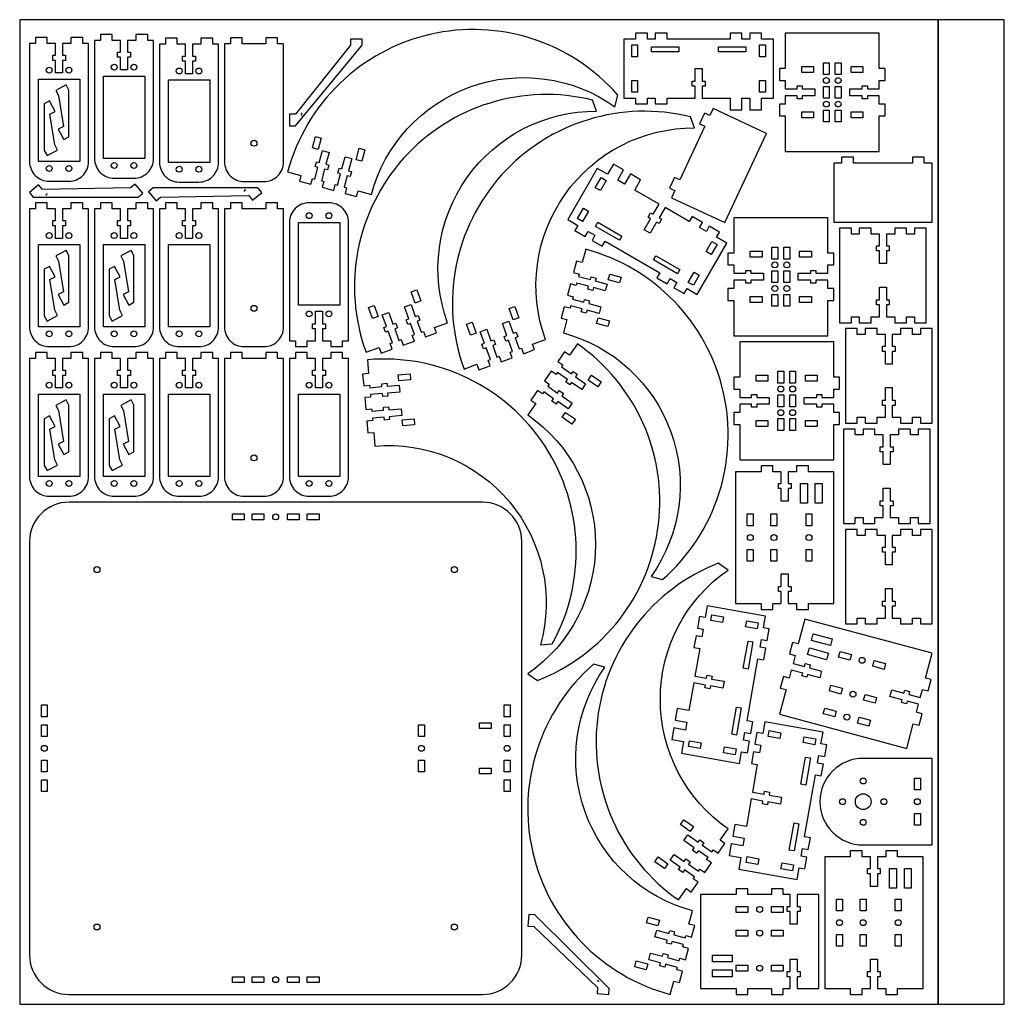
# Model space of a CAD drawing. Header units: millimetres. Extents: x 0 to 500, y 0 to 500.
import ezdxf

# ---------------------------------------------------------------- set-up
doc = ezdxf.new("R2010")
doc.units = ezdxf.units.MM
doc.header["$MEASUREMENT"] = 0
for name, color, linetype, true_color in [('CuttingLine', 18, 'Continuous', 0x000000), ('Offcut', 18, 'Continuous', 0x000000), ('Sheet', 18, 'Continuous', 0x000000)]:
    doc.layers.add(name, color=color, linetype=linetype, true_color=true_color)
for name, color, linetype in [('Shape2DView', 7, 'Continuous'), ('Shape2DView001', 7, 'Continuous'), ('Shape2DView004', 7, 'Continuous'), ('Shape2DView006', 7, 'Continuous'), ('Shape2DView009', 7, 'Continuous'), ('Shape2DView011', 7, 'Continuous'), ('Shape2DView012', 7, 'Continuous'), ('Shape2DView014', 7, 'Continuous'), ('Shape2DView015', 7, 'Continuous'), ('Shape2DView017', 7, 'Continuous'), ('Shape2DView018', 7, 'Continuous'), ('Shape2DView020', 7, 'Continuous'), ('Shape2DView022', 7, 'Continuous')]:
    doc.layers.add(name, color=color, linetype=linetype)

msp = doc.modelspace()

# ---------------------------------------------------------------- linework, layer by layer
at = {"layer": 'CuttingLine', "color": 18, "true_color": 0x000000}
msp.add_lwpolyline([(466.36, 0), (466.36, 500)], dxfattribs=at)
at = {"layer": 'Offcut', "color": 18, "true_color": 0x000000}
msp.add_lwpolyline([(466.36, 0), (500, 0), (500, 500), (466.36, 500)], close=True, dxfattribs=at)
at = {"layer": 'Shape2DView', "color": 7}
for points in [[(137, 446.07), (140, 446.07), (173.99, 487.07), (173.99, 490.07), (167.99, 490.07), (167.99, 487.07), (140, 452.07), (137, 452.07)], [(5, 412.27), (6.91, 409.96), (60.17, 409.96), (62.48, 411.88), (58.65, 416.5), (56.35, 414.58), (11.53, 413.79), (9.62, 416.1)], [(122.88, 412.23), (120.97, 414.54), (67.71, 414.54), (65.4, 412.62), (69.23, 408.01), (71.54, 409.92), (116.35, 410.71), (118.27, 408.4)], [(299.15, 5), (299.42, 7.99), (261.53, 45.43), (258.55, 45.69), (258.02, 39.71), (261.01, 39.45), (293.44, 8.51), (293.18, 5.52)]]:
    msp.add_lwpolyline(points, close=True, dxfattribs=at)
for points in [[(143, 451.57, 1), (143, 452.57)], [(13.06, 411.16, 1), (13.83, 411.8)], [(114.82, 413.34, 1), (114.05, 412.7)], [(294.2, 11.46, 1), (293.2, 11.54)]]:
    msp.add_lwpolyline(points, format="xyb", dxfattribs=at)
at = {"layer": 'Shape2DView001', "color": 7}
for points in [[(379.29, 442.24), (352.11, 454.92), (350.41, 451.29), (347.7, 452.56), (345.16, 447.12), (347.88, 445.86), (335.2, 418.67), (332.48, 419.94), (329.95, 414.5), (332.66, 413.23), (330.97, 409.6), (358.16, 396.93)], [(463.36, 397.14), (463.36, 427.14), (459.36, 427.14), (459.36, 430.14), (453.36, 430.14), (453.36, 427.14), (423.36, 427.14), (423.36, 430.14), (417.36, 430.14), (417.36, 427.14), (413.36, 427.14), (413.36, 397.14)]]:
    msp.add_lwpolyline(points, close=True, dxfattribs=at)
at = {"layer": 'Shape2DView004', "color": 7}
for points in [[(376.78, 454.19), (376.78, 460.19), (382.78, 460.19), (382.78, 490.19), (376.78, 490.19), (376.78, 493.19), (370.78, 493.19), (370.78, 490.19), (366.78, 490.19), (366.78, 493.19), (360.78, 493.19), (360.78, 490.19), (328.78, 490.19), (328.78, 493.19), (322.78, 493.19), (322.78, 490.19), (318.78, 490.19), (318.78, 493.19), (312.78, 493.19), (312.78, 490.19), (306.78, 490.19), (306.78, 460.19), (312.78, 460.19), (312.78, 457.19), (318.78, 457.19), (318.78, 460.19), (322.78, 460.19), (322.78, 457.19), (328.78, 457.19), (328.78, 460.19), (343.03, 460.19), (343.03, 466.19), (341.53, 466.19), (341.53, 468.79), (343.03, 468.79), (343.03, 475.19), (346.53, 475.19), (346.53, 468.79), (348.03, 468.79), (348.03, 466.19), (346.53, 466.19), (346.53, 460.19), (360.78, 460.19), (360.78, 454.19), (366.78, 454.19), (366.78, 460.19), (370.78, 460.19), (370.78, 454.19)], [(313.8, 481.19), (310.78, 481.19), (310.78, 487.19), (313.8, 487.19)], [(334.78, 483.69), (320.78, 483.69), (320.78, 486.19), (334.78, 486.19)], [(368.78, 483.69), (354.78, 483.69), (354.78, 486.19), (368.78, 486.19)], [(378.78, 481.19), (375.76, 481.19), (375.76, 487.19), (378.78, 487.19)], [(313.8, 463.19), (310.78, 463.19), (310.78, 469.19), (313.8, 469.19)], [(378.78, 463.19), (375.76, 463.19), (375.76, 469.19), (378.78, 469.19)], [(301.47, 426.69), (298.47, 421.49), (293.28, 424.49), (278.28, 398.51), (283.47, 395.51), (281.97, 392.91), (287.17, 389.91), (288.67, 392.51), (292.13, 390.51), (290.63, 387.91), (295.83, 384.91), (297.33, 387.51), (325.04, 371.51), (323.54, 368.91), (328.74, 365.91), (330.24, 368.51), (333.7, 366.51), (332.2, 363.91), (337.4, 360.91), (338.9, 363.51), (344.1, 360.51), (359.1, 386.49), (353.9, 389.49), (355.4, 392.09), (350.2, 395.09), (348.7, 392.49), (345.24, 394.49), (346.74, 397.09), (341.54, 400.09), (340.04, 397.49), (327.7, 404.61), (324.7, 399.42), (326, 398.67), (324.7, 396.42), (323.4, 397.17), (320.2, 391.62), (317.17, 393.37), (320.37, 398.92), (319.07, 399.67), (320.37, 401.92), (321.67, 401.17), (324.67, 406.36), (312.33, 413.49), (315.33, 418.69), (310.13, 421.69), (307.13, 416.49), (303.67, 418.49), (306.67, 423.69)], [(295.24, 419.89), (297.86, 418.38), (294.86, 413.19), (292.24, 414.7)], [(286.24, 404.3), (288.86, 402.79), (285.86, 397.6), (283.24, 399.11)], [(293.65, 397.14), (305.78, 390.14), (304.53, 387.97), (292.4, 394.97)], [(351.52, 387.4), (354.13, 385.89), (351.13, 380.7), (348.52, 382.21)], [(323.1, 380.14), (335.22, 373.14), (333.97, 370.97), (321.85, 377.97)], [(342.52, 371.81), (345.13, 370.3), (342.13, 365.11), (339.52, 366.62)], [(331.12, 134.42), (337.03, 133.38), (335.99, 127.47), (365.53, 122.26), (366.57, 128.17), (369.53, 127.65), (370.57, 133.56), (367.62, 134.08), (368.31, 138.02), (371.26, 137.5), (372.31, 143.41), (369.35, 143.93), (374.91, 175.44), (377.86, 174.92), (378.91, 180.83), (375.95, 181.35), (376.65, 185.29), (379.6, 184.77), (380.64, 190.68), (377.69, 191.2), (378.73, 197.11), (349.18, 202.32), (348.14, 196.41), (345.19, 196.93), (344.15, 191.02), (347.1, 190.5), (346.41, 186.56), (343.45, 187.08), (342.41, 181.17), (345.36, 180.65), (342.89, 166.62), (348.8, 165.58), (349.06, 167.06), (351.62, 166.6), (351.36, 165.13), (357.66, 164.02), (357.05, 160.57), (350.75, 161.68), (350.49, 160.2), (347.93, 160.65), (348.19, 162.13), (342.28, 163.17), (339.81, 149.14), (333.9, 150.18), (332.86, 144.27), (338.77, 143.23), (338.07, 139.29), (332.16, 140.33)], [(350.92, 194.89), (351.44, 197.86), (357.35, 196.82), (356.83, 193.84)], [(368.65, 191.76), (369.17, 194.73), (375.08, 193.69), (374.56, 190.72)], [(367.47, 170.66), (369.9, 184.45), (372.36, 184.02), (369.93, 170.23)], [(361.56, 137.18), (363.99, 150.97), (366.45, 150.53), (364.02, 136.75)], [(360.34, 75.54), (366.25, 74.49), (365.21, 68.59), (394.75, 63.38), (395.79, 69.28), (398.75, 68.76), (399.79, 74.67), (396.83, 75.19), (397.53, 79.13), (400.48, 78.61), (401.52, 84.52), (398.57, 85.04), (404.13, 116.56), (407.08, 116.03), (408.12, 121.94), (405.17, 122.46), (405.86, 126.4), (408.82, 125.88), (409.86, 131.79), (406.91, 132.31), (407.95, 138.22), (378.4, 143.43), (377.36, 137.52), (374.41, 138.04), (373.36, 132.13), (376.32, 131.61), (375.62, 127.67), (372.67, 128.19), (371.63, 122.29), (374.58, 121.76), (372.11, 107.73), (378.02, 106.69), (378.28, 108.17), (380.84, 107.72), (380.58, 106.24), (386.88, 105.13), (386.27, 101.68), (379.97, 102.79), (379.71, 101.31), (377.15, 101.77), (377.41, 103.24), (371.5, 104.28), (369.03, 90.25), (363.12, 91.29), (362.08, 85.38), (367.98, 84.34), (367.29, 80.4), (361.38, 81.44)], [(380.14, 136), (380.66, 138.97), (386.57, 137.93), (386.05, 134.95)], [(397.86, 132.87), (398.39, 135.84), (404.3, 134.8), (403.77, 131.83)], [(339.64, 130.89), (340.16, 133.87), (346.07, 132.82), (345.55, 129.85)], [(357.36, 127.77), (357.89, 130.74), (363.8, 129.7), (363.27, 126.72)], [(396.68, 111.78), (399.11, 125.56), (401.58, 125.13), (399.15, 111.34)], [(390.78, 78.29), (393.21, 92.08), (395.67, 91.64), (393.24, 77.86)], [(368.85, 72), (369.38, 74.98), (375.29, 73.94), (374.76, 70.96)], [(386.58, 68.88), (387.11, 71.85), (393.01, 70.81), (392.49, 67.84)]]:
    msp.add_lwpolyline(points, close=True, dxfattribs=at)
at = {"layer": 'Shape2DView006', "color": 7}
for points in [[(460.36, 346.14), (460.36, 394.14), (454.36, 394.14), (454.36, 391.14), (450.36, 391.14), (450.36, 394.14), (444.36, 394.14), (444.36, 391.14), (440.11, 391.14), (440.11, 385.14), (441.61, 385.14), (441.61, 382.54), (440.11, 382.54), (440.11, 376.14), (436.61, 376.14), (436.61, 382.54), (435.11, 382.54), (435.11, 385.14), (436.61, 385.14), (436.61, 391.14), (432.36, 391.14), (432.36, 394.14), (426.36, 394.14), (426.36, 391.14), (422.36, 391.14), (422.36, 394.14), (416.36, 394.14), (416.36, 346.14), (422.36, 346.14), (422.36, 349.14), (426.36, 349.14), (426.36, 346.14), (432.36, 346.14), (432.36, 349.14), (436.61, 349.14), (436.61, 355.14), (435.11, 355.14), (435.11, 357.74), (436.61, 357.74), (436.61, 364.14), (440.11, 364.14), (440.11, 357.74), (441.61, 357.74), (441.61, 355.14), (440.11, 355.14), (440.11, 349.14), (444.36, 349.14), (444.36, 346.14), (450.36, 346.14), (450.36, 349.14), (454.36, 349.14), (454.36, 346.14)], [(463.36, 295.14), (463.36, 343.14), (457.36, 343.14), (457.36, 340.14), (453.36, 340.14), (453.36, 343.14), (447.36, 343.14), (447.36, 340.14), (443.11, 340.14), (443.11, 334.14), (444.61, 334.14), (444.61, 331.54), (443.11, 331.54), (443.11, 325.14), (439.61, 325.14), (439.61, 331.54), (438.11, 331.54), (438.11, 334.14), (439.61, 334.14), (439.61, 340.14), (435.36, 340.14), (435.36, 343.14), (429.36, 343.14), (429.36, 340.14), (425.36, 340.14), (425.36, 343.14), (419.36, 343.14), (419.36, 295.14), (425.36, 295.14), (425.36, 298.14), (429.36, 298.14), (429.36, 295.14), (435.36, 295.14), (435.36, 298.14), (439.61, 298.14), (439.61, 304.14), (438.11, 304.14), (438.11, 306.74), (439.61, 306.74), (439.61, 313.14), (443.11, 313.14), (443.11, 306.74), (444.61, 306.74), (444.61, 304.14), (443.11, 304.14), (443.11, 298.14), (447.36, 298.14), (447.36, 295.14), (453.36, 295.14), (453.36, 298.14), (457.36, 298.14), (457.36, 295.14)], [(462.28, 244.14), (462.28, 292.14), (456.28, 292.14), (456.28, 289.14), (452.28, 289.14), (452.28, 292.14), (446.28, 292.14), (446.28, 289.14), (442.03, 289.14), (442.03, 283.14), (443.53, 283.14), (443.53, 280.54), (442.03, 280.54), (442.03, 274.14), (438.53, 274.14), (438.53, 280.54), (437.03, 280.54), (437.03, 283.14), (438.53, 283.14), (438.53, 289.14), (434.28, 289.14), (434.28, 292.14), (428.28, 292.14), (428.28, 289.14), (424.28, 289.14), (424.28, 292.14), (418.28, 292.14), (418.28, 244.14), (424.28, 244.14), (424.28, 247.14), (428.28, 247.14), (428.28, 244.14), (434.28, 244.14), (434.28, 247.14), (438.53, 247.14), (438.53, 253.14), (437.03, 253.14), (437.03, 255.74), (438.53, 255.74), (438.53, 262.14), (442.03, 262.14), (442.03, 255.74), (443.53, 255.74), (443.53, 253.14), (442.03, 253.14), (442.03, 247.14), (446.28, 247.14), (446.28, 244.14), (452.28, 244.14), (452.28, 247.14), (456.28, 247.14), (456.28, 244.14)], [(463.36, 193.14), (463.36, 241.14), (457.36, 241.14), (457.36, 238.14), (453.36, 238.14), (453.36, 241.14), (447.36, 241.14), (447.36, 238.14), (443.11, 238.14), (443.11, 232.14), (444.61, 232.14), (444.61, 229.54), (443.11, 229.54), (443.11, 223.14), (439.61, 223.14), (439.61, 229.54), (438.11, 229.54), (438.11, 232.14), (439.61, 232.14), (439.61, 238.14), (435.36, 238.14), (435.36, 241.14), (429.36, 241.14), (429.36, 238.14), (425.36, 238.14), (425.36, 241.14), (419.36, 241.14), (419.36, 193.14), (425.36, 193.14), (425.36, 196.14), (429.36, 196.14), (429.36, 193.14), (435.36, 193.14), (435.36, 196.14), (439.61, 196.14), (439.61, 202.14), (438.11, 202.14), (438.11, 204.74), (439.61, 204.74), (439.61, 211.14), (443.11, 211.14), (443.11, 204.74), (444.61, 204.74), (444.61, 202.14), (443.11, 202.14), (443.11, 196.14), (447.36, 196.14), (447.36, 193.14), (453.36, 193.14), (453.36, 196.14), (457.36, 196.14), (457.36, 193.14)]]:
    msp.add_lwpolyline(points, close=True, dxfattribs=at)
at = {"layer": 'Shape2DView009', "color": 7}
for points in [[(400.5, 200.56), (400.5, 203.56), (413.5, 203.56), (413.5, 270.46), (400.5, 270.46), (400.5, 273.46), (394.5, 273.46), (394.5, 270.46), (390.25, 270.46), (390.25, 264.46), (391.75, 264.46), (391.75, 261.86), (390.25, 261.86), (390.25, 255.46), (386.75, 255.46), (386.75, 261.86), (385.25, 261.86), (385.25, 264.46), (386.75, 264.46), (386.75, 270.46), (382.5, 270.46), (382.5, 273.46), (376.5, 273.46), (376.5, 270.46), (363.5, 270.46), (363.5, 203.56), (376.5, 203.56), (376.5, 200.56), (382.5, 200.56), (382.5, 203.56), (386.75, 203.56), (386.75, 209.56), (385.25, 209.56), (385.25, 212.16), (386.75, 212.16), (386.75, 218.56), (390.25, 218.56), (390.25, 212.16), (391.75, 212.16), (391.75, 209.56), (390.25, 209.56), (390.25, 203.56), (394.5, 203.56), (394.5, 200.56)], [(400, 254.46), (396.5, 254.46), (396.5, 264.46), (400, 264.46)], [(407.5, 254.46), (404, 254.46), (404, 264.46), (407.5, 264.46)], [(372.52, 243.01), (369.5, 243.01), (369.5, 249.01), (372.52, 249.01)], [(384.54, 243.01), (381.52, 243.01), (381.52, 249.01), (384.54, 249.01)], [(402.34, 243.01), (399.32, 243.01), (399.32, 249.01), (402.34, 249.01)], [(372.52, 225.01), (369.5, 225.01), (369.5, 231.01), (372.52, 231.01)], [(384.54, 225.01), (381.52, 225.01), (381.52, 231.01), (384.54, 231.01)], [(402.34, 225.01), (399.32, 225.01), (399.32, 231.01), (402.34, 231.01)], [(462.89, 164.91), (459.99, 165.69), (463.36, 178.24), (398.74, 195.56), (395.37, 183), (392.47, 183.78), (390.92, 177.98), (393.82, 177.21), (392.72, 173.1), (398.51, 171.55), (398.9, 173), (401.41, 172.32), (401.03, 170.87), (407.21, 169.22), (406.3, 165.84), (400.12, 167.49), (399.73, 166.05), (397.22, 166.72), (397.61, 168.17), (391.81, 169.72), (390.71, 165.61), (387.82, 166.39), (386.26, 160.6), (389.16, 159.82), (385.8, 147.26), (450.42, 129.95), (453.78, 142.5), (456.68, 141.73), (458.23, 147.52), (455.33, 148.3), (456.43, 152.4), (450.64, 153.96), (450.25, 152.51), (447.74, 153.18), (448.13, 154.63), (441.94, 156.29), (442.85, 159.67), (449.03, 158.01), (449.42, 159.46), (451.93, 158.79), (451.54, 157.34), (457.34, 155.79), (458.44, 159.89), (461.34, 159.11)], [(412.64, 185.62), (411.73, 182.24), (402.07, 184.83), (402.98, 188.21)], [(410.7, 178.38), (409.79, 175), (400.13, 177.58), (401.04, 180.97)], [(422.36, 177.67), (421.58, 174.76), (415.79, 176.31), (416.57, 179.23)], [(439.75, 173.02), (438.97, 170.1), (433.17, 171.65), (433.95, 174.57)], [(417.76, 160.48), (416.97, 157.56), (411.18, 159.12), (411.96, 162.03)], [(435.14, 155.82), (434.36, 152.9), (428.56, 154.46), (429.35, 157.37)], [(414.64, 148.87), (413.86, 145.95), (408.07, 147.51), (408.85, 150.42)], [(432.03, 144.21), (431.25, 141.29), (425.45, 142.85), (426.24, 145.76)], [(445.78, 5), (445.78, 8), (458.78, 8), (458.78, 74.9), (445.78, 74.9), (445.78, 77.9), (439.78, 77.9), (439.78, 74.9), (435.53, 74.9), (435.53, 68.9), (437.03, 68.9), (437.03, 66.3), (435.53, 66.3), (435.53, 59.9), (432.03, 59.9), (432.03, 66.3), (430.53, 66.3), (430.53, 68.9), (432.03, 68.9), (432.03, 74.9), (427.78, 74.9), (427.78, 77.9), (421.78, 77.9), (421.78, 74.9), (408.78, 74.9), (408.78, 8), (421.78, 8), (421.78, 5), (427.78, 5), (427.78, 8), (432.03, 8), (432.03, 14), (430.53, 14), (430.53, 16.6), (432.03, 16.6), (432.03, 23), (435.53, 23), (435.53, 16.6), (437.03, 16.6), (437.03, 14), (435.53, 14), (435.53, 8), (439.78, 8), (439.78, 5)], [(445.28, 58.9), (441.78, 58.9), (441.78, 68.9), (445.28, 68.9)], [(452.78, 58.9), (449.28, 58.9), (449.28, 68.9), (452.78, 68.9)], [(417.8, 47.45), (414.78, 47.45), (414.78, 53.45), (417.8, 53.45)], [(429.82, 47.45), (426.8, 47.45), (426.8, 53.45), (429.82, 53.45)], [(447.62, 47.45), (444.6, 47.45), (444.6, 53.45), (447.62, 53.45)], [(417.8, 29.45), (414.78, 29.45), (414.78, 35.45), (417.8, 35.45)], [(429.82, 29.45), (426.8, 29.45), (426.8, 35.45), (429.82, 35.45)], [(447.62, 29.45), (444.6, 29.45), (444.6, 35.45), (447.62, 35.45)]]:
    msp.add_lwpolyline(points, close=True, dxfattribs=at)
for centre in [(371.01, 237.01), (383.03, 237.01), (400.83, 237.01), (427.77, 174.66), (423.16, 157.47), (420.05, 145.86), (416.29, 41.45), (428.31, 41.45), (446.11, 41.45)]:
    msp.add_circle(centre, 1.5, dxfattribs=at)
at = {"layer": 'Shape2DView011', "color": 7}
for points in [[(5, 427.96, 0.414214), (15, 417.96), (25, 417.96, 0.414214), (35, 427.96), (35, 487.96), (32, 487.96), (32, 490.96), (26, 490.96), (26, 487.96), (21.75, 487.96), (21.75, 481.96), (23.25, 481.96), (23.25, 479.36), (21.75, 479.36), (21.75, 472.96), (18.25, 472.96), (18.25, 479.36), (16.75, 479.36), (16.75, 481.96), (18.25, 481.96), (18.25, 487.96), (14, 487.96), (14, 490.96), (8, 490.96), (8, 487.96), (5, 487.96)], [(38, 429.49, 0.414214), (48, 419.49), (58, 419.49, 0.414214), (68, 429.49), (68, 489.49), (65, 489.49), (65, 492.49), (59, 492.49), (59, 489.49), (54.75, 489.49), (54.75, 483.49), (56.25, 483.49), (56.25, 480.89), (54.75, 480.89), (54.75, 474.49), (51.25, 474.49), (51.25, 480.89), (49.75, 480.89), (49.75, 483.49), (51.25, 483.49), (51.25, 489.49), (47, 489.49), (47, 492.49), (41, 492.49), (41, 489.49), (38, 489.49)], [(71, 427.54, 0.414214), (81, 417.54), (91, 417.54, 0.414214), (101, 427.54), (101, 487.54), (98, 487.54), (98, 490.54), (92, 490.54), (92, 487.54), (87.75, 487.54), (87.75, 481.54), (89.25, 481.54), (89.25, 478.94), (87.75, 478.94), (87.75, 472.54), (84.25, 472.54), (84.25, 478.94), (82.75, 478.94), (82.75, 481.54), (84.25, 481.54), (84.25, 487.54), (80, 487.54), (80, 490.54), (74, 490.54), (74, 487.54), (71, 487.54)], [(5, 343.96, 0.414214), (15, 333.96), (25, 333.96, 0.414214), (35, 343.96), (35, 403.96), (32, 403.96), (32, 406.96), (26, 406.96), (26, 403.96), (21.75, 403.96), (21.75, 397.96), (23.25, 397.96), (23.25, 395.36), (21.75, 395.36), (21.75, 388.96), (18.25, 388.96), (18.25, 395.36), (16.75, 395.36), (16.75, 397.96), (18.25, 397.96), (18.25, 403.96), (14, 403.96), (14, 406.96), (8, 406.96), (8, 403.96), (5, 403.96)], [(38, 343.96, 0.414214), (48, 333.96), (58, 333.96, 0.414214), (68, 343.96), (68, 403.96), (65, 403.96), (65, 406.96), (59, 406.96), (59, 403.96), (54.75, 403.96), (54.75, 397.96), (56.25, 397.96), (56.25, 395.36), (54.75, 395.36), (54.75, 388.96), (51.25, 388.96), (51.25, 395.36), (49.75, 395.36), (49.75, 397.96), (51.25, 397.96), (51.25, 403.96), (47, 403.96), (47, 406.96), (41, 406.96), (41, 403.96), (38, 403.96)], [(71, 343.96, 0.414214), (81, 333.96), (91, 333.96, 0.414214), (101, 343.96), (101, 403.96), (98, 403.96), (98, 406.96), (92, 406.96), (92, 403.96), (87.75, 403.96), (87.75, 397.96), (89.25, 397.96), (89.25, 395.36), (87.75, 395.36), (87.75, 388.96), (84.25, 388.96), (84.25, 395.36), (82.75, 395.36), (82.75, 397.96), (84.25, 397.96), (84.25, 403.96), (80, 403.96), (80, 406.96), (74, 406.96), (74, 403.96), (71, 403.96)], [(167, 397, 0.414214), (157, 407), (147, 407, 0.414214), (137, 397), (137, 337), (140, 337), (140, 334), (146, 334), (146, 337), (150.25, 337), (150.25, 343), (148.75, 343), (148.75, 345.6), (150.25, 345.6), (150.25, 352), (153.75, 352), (153.75, 345.6), (155.25, 345.6), (155.25, 343), (153.75, 343), (153.75, 337), (158, 337), (158, 334), (164, 334), (164, 337), (167, 337)], [(5, 268, 0.414214), (15, 258), (25, 258, 0.414214), (35, 268), (35, 328), (32, 328), (32, 331), (26, 331), (26, 328), (21.75, 328), (21.75, 322), (23.25, 322), (23.25, 319.4), (21.75, 319.4), (21.75, 313), (18.25, 313), (18.25, 319.4), (16.75, 319.4), (16.75, 322), (18.25, 322), (18.25, 328), (14, 328), (14, 331), (8, 331), (8, 328), (5, 328)], [(38, 268, 0.414214), (48, 258), (58, 258, 0.414214), (68, 268), (68, 328), (65, 328), (65, 331), (59, 331), (59, 328), (54.75, 328), (54.75, 322), (56.25, 322), (56.25, 319.4), (54.75, 319.4), (54.75, 313), (51.25, 313), (51.25, 319.4), (49.75, 319.4), (49.75, 322), (51.25, 322), (51.25, 328), (47, 328), (47, 331), (41, 331), (41, 328), (38, 328)], [(71, 268, 0.414214), (81, 258), (91, 258, 0.414214), (101, 268), (101, 328), (98, 328), (98, 331), (92, 331), (92, 328), (87.75, 328), (87.75, 322), (89.25, 322), (89.25, 319.4), (87.75, 319.4), (87.75, 313), (84.25, 313), (84.25, 319.4), (82.75, 319.4), (82.75, 322), (84.25, 322), (84.25, 328), (80, 328), (80, 331), (74, 331), (74, 328), (71, 328)], [(137, 268, 0.414214), (147, 258), (157, 258, 0.414214), (167, 268), (167, 328), (164, 328), (164, 331), (158, 331), (158, 328), (153.75, 328), (153.75, 322), (155.25, 322), (155.25, 319.4), (153.75, 319.4), (153.75, 313), (150.25, 313), (150.25, 319.4), (148.75, 319.4), (148.75, 322), (150.25, 322), (150.25, 328), (146, 328), (146, 331), (140, 331), (140, 328), (137, 328)]]:
    msp.add_lwpolyline(points, format="xyb", close=True, dxfattribs=at)
for points in [[(42.5, 429.49), (42.5, 471.39), (63.5, 471.39), (63.5, 429.49)], [(9.5, 427.96), (9.5, 469.86), (30.5, 469.86), (30.5, 427.96)], [(75.5, 427.54), (75.5, 469.44), (96.5, 469.44), (96.5, 427.54)], [(162.5, 397), (162.5, 355.1), (141.5, 355.1), (141.5, 397)], [(9.5, 343.96), (9.5, 385.86), (30.5, 385.86), (30.5, 343.96)], [(42.5, 343.96), (42.5, 385.86), (63.5, 385.86), (63.5, 343.96)], [(75.5, 343.96), (75.5, 385.86), (96.5, 385.86), (96.5, 343.96)], [(9.5, 268), (9.5, 309.9), (30.5, 309.9), (30.5, 268)], [(42.5, 268), (42.5, 309.9), (63.5, 309.9), (63.5, 268)], [(75.5, 268), (75.5, 309.9), (96.5, 309.9), (96.5, 268)], [(141.5, 268), (141.5, 309.9), (162.5, 309.9), (162.5, 268)]]:
    msp.add_lwpolyline(points, close=True, dxfattribs=at)
for centre in [(15, 474.36), (25, 474.36), (48, 475.89), (58, 475.89), (81, 473.94), (91, 473.94), (15, 424.46), (25, 424.46), (48, 425.99), (58, 425.99), (81, 424.04), (91, 424.04), (147, 400.5), (157, 400.5), (15, 390.36), (25, 390.36), (48, 390.36), (58, 390.36), (81, 390.36), (91, 390.36), (147, 350.6), (157, 350.6), (15, 340.46), (25, 340.46), (48, 340.46), (58, 340.46), (81, 340.46), (91, 340.46), (15, 314.4), (25, 314.4), (48, 314.4), (58, 314.4), (81, 314.4), (91, 314.4), (147, 314.4), (157, 314.4), (15, 264.5), (25, 264.5), (48, 264.5), (58, 264.5), (81, 264.5), (91, 264.5), (147, 264.5), (157, 264.5)]:
    msp.add_circle(centre, 1.5, dxfattribs=at)
at = {"layer": 'Shape2DView012', "color": 7}
for points in [[(104, 427.8, 0.414214), (114, 417.8), (124, 417.8, 0.414214), (134, 427.8), (134, 487.8), (131, 487.8), (131, 490.8), (125, 490.8), (125, 487.8), (113, 487.8), (113, 490.8), (107, 490.8), (107, 487.8), (104, 487.8)], [(104, 343.96, 0.414214), (114, 333.96), (124, 333.96, 0.414214), (134, 343.96), (134, 403.96), (131, 403.96), (131, 406.96), (125, 406.96), (125, 403.96), (113, 403.96), (113, 406.96), (107, 406.96), (107, 403.96), (104, 403.96)], [(104, 268, 0.414214), (114, 258), (124, 258, 0.414214), (134, 268), (134, 328), (131, 328), (131, 331), (125, 331), (125, 328), (113, 328), (113, 331), (107, 331), (107, 328), (104, 328)]]:
    msp.add_lwpolyline(points, format="xyb", close=True, dxfattribs=at)
for centre in [(119, 437.25), (119, 353.41), (119, 277.45)]:
    msp.add_circle(centre, 1.5, dxfattribs=at)
at = {"layer": 'Shape2DView014', "color": 7}
for points in [[(345.78, 8), (363.78, 8), (363.78, 5), (369.78, 5), (369.78, 8), (381.78, 8), (381.78, 5), (387.78, 5), (387.78, 8), (391.28, 8), (391.28, 14), (389.78, 14), (389.78, 16.6), (391.28, 16.6), (391.28, 23), (394.78, 23), (394.78, 16.6), (396.28, 16.6), (396.28, 14), (394.78, 14), (394.78, 8), (405.78, 8), (405.78, 55.7), (394.78, 55.7), (394.78, 49.7), (396.28, 49.7), (396.28, 47.1), (394.78, 47.1), (394.78, 40.7), (391.28, 40.7), (391.28, 47.1), (389.78, 47.1), (389.78, 49.7), (391.28, 49.7), (391.28, 55.7), (387.78, 55.7), (387.78, 58.7), (381.78, 58.7), (381.78, 55.7), (369.78, 55.7), (369.78, 58.7), (363.78, 58.7), (363.78, 55.7), (345.78, 55.7)], [(363.78, 46.68), (363.78, 49.7), (369.78, 49.7), (369.78, 46.68)], [(381.78, 46.68), (381.78, 49.7), (387.78, 49.7), (387.78, 46.68)], [(363.78, 34.66), (363.78, 37.68), (369.78, 37.68), (369.78, 34.66)], [(381.78, 34.66), (381.78, 37.68), (387.78, 37.68), (387.78, 34.66)], [(351.78, 21.5), (351.78, 25), (361.78, 25), (361.78, 21.5)], [(351.78, 14), (351.78, 17.5), (361.78, 17.5), (361.78, 14)], [(363.78, 16.86), (363.78, 19.88), (369.78, 19.88), (369.78, 16.86)], [(381.78, 16.86), (381.78, 19.88), (387.78, 19.88), (387.78, 16.86)]]:
    msp.add_lwpolyline(points, close=True, dxfattribs=at)
for centre in [(375.78, 48.19), (375.78, 36.17), (375.78, 18.37)]:
    msp.add_circle(centre, 1.5, dxfattribs=at)
at = {"layer": 'Shape2DView015', "color": 7}
msp.add_lwpolyline([(428.36, 124.9, 1), (428.36, 80.9), (463.36, 80.9), (463.36, 124.9)], format="xyb", close=True, dxfattribs=at)
for points in [[(454.34, 114.9), (457.36, 114.9), (457.36, 108.9), (454.34, 108.9)], [(454.34, 96.9), (457.36, 96.9), (457.36, 90.9), (454.34, 90.9)]]:
    msp.add_lwpolyline(points, close=True, dxfattribs=at)
for centre, radius in [((428.36, 113.4), 1.5), ((428.36, 102.9), 4), ((417.86, 102.9), 1.5), ((438.86, 102.9), 1.5), ((455.85, 102.9), 1.5), ((428.36, 92.4), 1.5)]:
    msp.add_circle(centre, radius, dxfattribs=at)
at = {"layer": 'Shape2DView017', "color": 7}
for points in [[(436.48, 433.14), (436.48, 451.14), (439.48, 451.14), (439.48, 457.14), (436.48, 457.14), (436.48, 461.39), (430.48, 461.39), (430.48, 459.89), (427.88, 459.89), (427.88, 461.39), (421.48, 461.39), (421.48, 464.89), (427.88, 464.89), (427.88, 466.39), (430.48, 466.39), (430.48, 464.89), (436.48, 464.89), (436.48, 469.14), (439.48, 469.14), (439.48, 475.14), (436.48, 475.14), (436.48, 493.14), (388.78, 493.14), (388.78, 475.14), (385.78, 475.14), (385.78, 469.14), (388.78, 469.14), (388.78, 464.89), (394.78, 464.89), (394.78, 466.39), (397.38, 466.39), (397.38, 464.89), (403.78, 464.89), (403.78, 461.39), (397.38, 461.39), (397.38, 459.89), (394.78, 459.89), (394.78, 461.39), (388.78, 461.39), (388.78, 457.14), (385.78, 457.14), (385.78, 451.14), (388.78, 451.14), (388.78, 433.14)], [(403.11, 473.14), (397.11, 473.14), (397.11, 476.16), (403.11, 476.16)], [(411.13, 472.14), (408.11, 472.14), (408.11, 478.14), (411.13, 478.14)], [(417.15, 472.14), (414.13, 472.14), (414.13, 478.14), (417.15, 478.14)], [(428.15, 473.14), (422.15, 473.14), (422.15, 476.16), (428.15, 476.16)], [(411.13, 460.14), (408.11, 460.14), (408.11, 466.14), (411.13, 466.14)], [(417.15, 460.14), (414.13, 460.14), (414.13, 466.14), (417.15, 466.14)], [(403.11, 450.12), (397.11, 450.12), (397.11, 453.14), (403.11, 453.14)], [(411.13, 448.14), (408.11, 448.14), (408.11, 454.14), (411.13, 454.14)], [(417.15, 448.14), (414.13, 448.14), (414.13, 454.14), (417.15, 454.14)], [(428.15, 450.12), (422.15, 450.12), (422.15, 453.14), (428.15, 453.14)], [(410.36, 339.46), (410.36, 357.46), (413.36, 357.46), (413.36, 363.46), (410.36, 363.46), (410.36, 367.71), (404.36, 367.71), (404.36, 366.21), (401.76, 366.21), (401.76, 367.71), (395.36, 367.71), (395.36, 371.21), (401.76, 371.21), (401.76, 372.71), (404.36, 372.71), (404.36, 371.21), (410.36, 371.21), (410.36, 375.46), (413.36, 375.46), (413.36, 381.46), (410.36, 381.46), (410.36, 399.46), (362.66, 399.46), (362.66, 381.46), (359.66, 381.46), (359.66, 375.46), (362.66, 375.46), (362.66, 371.21), (368.66, 371.21), (368.66, 372.71), (371.26, 372.71), (371.26, 371.21), (377.66, 371.21), (377.66, 367.71), (371.26, 367.71), (371.26, 366.21), (368.66, 366.21), (368.66, 367.71), (362.66, 367.71), (362.66, 363.46), (359.66, 363.46), (359.66, 357.46), (362.66, 357.46), (362.66, 339.46)], [(376.99, 379.46), (370.99, 379.46), (370.99, 382.48), (376.99, 382.48)], [(385.01, 378.46), (381.99, 378.46), (381.99, 384.46), (385.01, 384.46)], [(391.03, 378.46), (388.01, 378.46), (388.01, 384.46), (391.03, 384.46)], [(402.03, 379.46), (396.03, 379.46), (396.03, 382.48), (402.03, 382.48)], [(385.01, 366.46), (381.99, 366.46), (381.99, 372.46), (385.01, 372.46)], [(391.03, 366.46), (388.01, 366.46), (388.01, 372.46), (391.03, 372.46)], [(385.01, 354.46), (381.99, 354.46), (381.99, 360.46), (385.01, 360.46)], [(391.03, 354.46), (388.01, 354.46), (388.01, 360.46), (391.03, 360.46)], [(376.99, 356.44), (370.99, 356.44), (370.99, 359.46), (376.99, 359.46)], [(402.03, 356.44), (396.03, 356.44), (396.03, 359.46), (402.03, 359.46)], [(413.36, 276.46), (413.36, 294.46), (416.36, 294.46), (416.36, 300.46), (413.36, 300.46), (413.36, 304.71), (407.36, 304.71), (407.36, 303.21), (404.76, 303.21), (404.76, 304.71), (398.36, 304.71), (398.36, 308.21), (404.76, 308.21), (404.76, 309.71), (407.36, 309.71), (407.36, 308.21), (413.36, 308.21), (413.36, 312.46), (416.36, 312.46), (416.36, 318.46), (413.36, 318.46), (413.36, 336.46), (365.66, 336.46), (365.66, 318.46), (362.66, 318.46), (362.66, 312.46), (365.66, 312.46), (365.66, 308.21), (371.66, 308.21), (371.66, 309.71), (374.26, 309.71), (374.26, 308.21), (380.66, 308.21), (380.66, 304.71), (374.26, 304.71), (374.26, 303.21), (371.66, 303.21), (371.66, 304.71), (365.66, 304.71), (365.66, 300.46), (362.66, 300.46), (362.66, 294.46), (365.66, 294.46), (365.66, 276.46)], [(388.01, 315.46), (384.99, 315.46), (384.99, 321.46), (388.01, 321.46)], [(394.03, 315.46), (391.01, 315.46), (391.01, 321.46), (394.03, 321.46)], [(379.99, 316.46), (373.99, 316.46), (373.99, 319.48), (379.99, 319.48)], [(405.03, 316.46), (399.03, 316.46), (399.03, 319.48), (405.03, 319.48)], [(388.01, 303.46), (384.99, 303.46), (384.99, 309.46), (388.01, 309.46)], [(394.03, 303.46), (391.01, 303.46), (391.01, 309.46), (394.03, 309.46)], [(379.99, 293.44), (373.99, 293.44), (373.99, 296.46), (379.99, 296.46)], [(388.01, 291.46), (384.99, 291.46), (384.99, 297.46), (388.01, 297.46)], [(394.03, 291.46), (391.01, 291.46), (391.01, 297.46), (394.03, 297.46)], [(405.03, 293.44), (399.03, 293.44), (399.03, 296.46), (405.03, 296.46)]]:
    msp.add_lwpolyline(points, close=True, dxfattribs=at)
for centre in [(409.62, 469.14), (415.64, 469.14), (409.62, 457.14), (415.64, 457.14), (383.5, 375.46), (389.52, 375.46), (383.5, 363.46), (389.52, 363.46), (386.5, 312.46), (392.52, 312.46), (386.5, 300.46), (392.52, 300.46)]:
    msp.add_circle(centre, 1.5, dxfattribs=at)
at = {"layer": 'Shape2DView018', "color": 7}
for points in [[(136.08, 422.7), (142.85, 420.89), (142.07, 417.99), (147.87, 416.43), (148.64, 419.33), (149.85, 419.01), (151.45, 425), (150.01, 425.39), (150.68, 427.9), (152.13, 427.51), (153.73, 433.5), (157.11, 432.59), (155.51, 426.6), (156.96, 426.21), (156.28, 423.7), (154.83, 424.09), (153.23, 418.1), (154.44, 417.78), (153.66, 414.88), (159.46, 413.33), (160.23, 416.23), (161.44, 415.9), (162.99, 421.7), (161.54, 422.09), (162.22, 424.6), (163.67, 424.21), (165.32, 430.39), (168.7, 429.49), (167.05, 423.3), (168.5, 422.92), (167.82, 420.4), (166.37, 420.79), (164.82, 415), (166.03, 414.67), (165.25, 411.78), (171.05, 410.22), (171.82, 413.12), (178.59, 411.31, -0.522735), (302.22, 455.83), (303.78, 461.63, 0.600027)], [(175.89, 331.09), (182.47, 333.49), (183.49, 330.67), (189.13, 332.72), (188.11, 335.54), (189.28, 335.97), (187.16, 341.79), (185.75, 341.28), (184.86, 343.72), (186.27, 344.24), (184.15, 350.06), (187.44, 351.26), (189.56, 345.43), (190.97, 345.95), (191.86, 343.5), (190.45, 342.99), (192.57, 337.16), (193.75, 337.59), (194.77, 334.77), (200.41, 336.83), (199.38, 339.64), (200.56, 340.07), (198.51, 345.71), (197.1, 345.2), (196.21, 347.64), (197.62, 348.15), (195.43, 354.17), (198.72, 355.36), (200.91, 349.35), (202.32, 349.86), (203.2, 347.42), (201.79, 346.91), (203.85, 341.27), (205.02, 341.7), (206.05, 338.88), (211.69, 340.93), (210.66, 343.75), (217.24, 346.14, -0.522735), (292.98, 453.53), (290.93, 459.17, 0.600027)], [(225.64, 322.6), (232.22, 325), (233.24, 322.18), (238.88, 324.23), (237.86, 327.05), (239.03, 327.48), (236.91, 333.3), (235.5, 332.79), (234.61, 335.23), (236.02, 335.75), (233.9, 341.57), (237.19, 342.77), (239.31, 336.94), (240.72, 337.46), (241.61, 335.01), (240.2, 334.5), (242.32, 328.67), (243.49, 329.1), (244.52, 326.28), (250.16, 328.34), (249.13, 331.15), (250.31, 331.58), (248.26, 337.22), (246.85, 336.71), (245.96, 339.15), (247.37, 339.66), (245.18, 345.68), (248.47, 346.87), (250.65, 340.86), (252.06, 341.37), (252.95, 338.93), (251.54, 338.42), (253.6, 332.78), (254.77, 333.21), (255.8, 330.39), (261.44, 332.44), (260.41, 335.26), (266.99, 337.65, -0.522735), (342.73, 445.04), (340.67, 450.68, 0.600027)], [(287.48, 383.41), (285.67, 376.64), (282.77, 377.42), (281.22, 371.62), (284.12, 370.85), (283.79, 369.64), (289.78, 368.04), (290.17, 369.49), (292.68, 368.81), (292.29, 367.36), (298.28, 365.76), (297.38, 362.38), (291.39, 363.98), (291, 362.53), (288.49, 363.21), (288.88, 364.66), (282.89, 366.26), (282.57, 365.05), (279.67, 365.83), (278.11, 360.03), (281.01, 359.26), (280.69, 358.05), (286.48, 356.5), (286.87, 357.95), (289.38, 357.27), (289, 355.82), (295.18, 354.17), (294.27, 350.79), (288.09, 352.44), (287.7, 350.99), (285.19, 351.67), (285.58, 353.12), (279.78, 354.67), (279.46, 353.46), (276.56, 354.24), (275.01, 348.44), (277.91, 347.67), (276.09, 340.9, -0.522735), (320.62, 217.27), (326.41, 215.72, 0.600027)], [(283.19, 335.4), (279.2, 329.65), (276.73, 331.37), (273.31, 326.44), (275.77, 324.73), (275.06, 323.7), (280.15, 320.16), (281, 321.39), (283.14, 319.91), (282.28, 318.68), (287.37, 315.14), (285.38, 312.26), (280.29, 315.8), (279.43, 314.57), (277.29, 316.06), (278.15, 317.29), (273.06, 320.83), (272.35, 319.8), (269.88, 321.51), (266.46, 316.59), (268.92, 314.87), (268.21, 313.85), (273.14, 310.42), (273.99, 311.65), (276.13, 310.17), (275.27, 308.94), (280.52, 305.29), (278.53, 302.41), (273.27, 306.06), (272.42, 304.83), (270.28, 306.32), (271.14, 307.55), (266.21, 310.97), (265.5, 309.95), (263.03, 311.66), (259.61, 306.73), (262.07, 305.02), (258.08, 299.27, -0.522735), (258.08, 167.86), (263, 164.44, 0.600027)], [(176.54, 327.3), (177.15, 320.33), (174.16, 320.07), (174.69, 314.09), (177.68, 314.35), (177.79, 313.1), (183.96, 313.65), (183.83, 315.14), (186.42, 315.37), (186.55, 313.87), (192.73, 314.41), (193.03, 310.93), (186.86, 310.38), (186.99, 308.89), (184.4, 308.66), (184.27, 310.16), (178.09, 309.62), (178.2, 308.37), (175.21, 308.11), (175.73, 302.13), (178.72, 302.4), (178.83, 301.15), (184.81, 301.67), (184.68, 303.17), (187.27, 303.39), (187.4, 301.9), (193.77, 302.46), (194.08, 298.97), (187.7, 298.41), (187.83, 296.92), (185.24, 296.69), (185.11, 298.19), (179.14, 297.66), (179.25, 296.42), (176.26, 296.16), (176.78, 290.18), (179.77, 290.44), (180.38, 283.47, -0.522735), (264.5, 182.52), (270.48, 183.04, 0.600027)], [(334.57, 53), (338.57, 58.75), (341.03, 57.03), (344.46, 61.96), (341.99, 63.67), (342.71, 64.7), (337.62, 68.24), (336.76, 67.01), (334.63, 68.49), (335.48, 69.72), (330.39, 73.26), (332.39, 76.13), (337.48, 72.59), (338.34, 73.83), (340.47, 72.34), (339.61, 71.11), (344.71, 67.57), (345.42, 68.6), (347.88, 66.89), (351.31, 71.81), (348.84, 73.52), (349.56, 74.55), (344.63, 77.98), (343.77, 76.74), (341.64, 78.23), (342.5, 79.46), (337.24, 83.11), (339.24, 85.99), (344.49, 82.33), (345.35, 83.57), (347.48, 82.08), (346.63, 80.85), (351.55, 77.43), (352.27, 78.45), (354.73, 76.74), (358.16, 81.67), (355.69, 83.38), (359.69, 89.13, -0.522735), (359.69, 220.54), (354.76, 223.96, 0.600027)], [(330.3, 5), (332.11, 11.76), (335.01, 10.99), (336.57, 16.78), (333.67, 17.56), (333.99, 18.76), (328, 20.37), (327.61, 18.92), (325.1, 19.59), (325.49, 21.04), (319.5, 22.65), (320.41, 26.03), (326.4, 24.42), (326.78, 25.87), (329.3, 25.2), (328.91, 23.75), (334.9, 22.15), (335.22, 23.35), (338.12, 22.58), (339.67, 28.37), (336.77, 29.15), (337.1, 30.36), (331.3, 31.91), (330.91, 30.46), (328.4, 31.13), (328.79, 32.58), (322.61, 34.24), (323.51, 37.62), (329.7, 35.96), (330.08, 37.41), (332.6, 36.74), (332.21, 35.29), (338, 33.74), (338.33, 34.94), (341.22, 34.17), (342.78, 39.96), (339.88, 40.74), (341.69, 47.5, -0.522735), (297.17, 171.14), (291.37, 172.69, 0.600027)]]:
    msp.add_lwpolyline(points, format="xyb", close=True, dxfattribs=at)
for points in [[(148.64, 434.86), (150.19, 440.66), (153.11, 439.88), (151.56, 434.08)], [(170.88, 428.9), (172.43, 434.7), (175.35, 433.92), (173.79, 428.12)], [(299.65, 370.85), (305.44, 369.3), (304.66, 366.38), (298.87, 367.93)], [(200.83, 356.13), (198.78, 361.77), (201.62, 362.81), (203.67, 357.17)], [(179.2, 348.26), (177.15, 353.9), (179.98, 354.93), (182.04, 349.29)], [(250.58, 347.64), (248.53, 353.28), (251.37, 354.32), (253.42, 348.68)], [(228.95, 339.77), (226.9, 345.41), (229.73, 346.44), (231.79, 340.8)], [(293.69, 348.61), (299.49, 347.06), (298.7, 344.14), (292.91, 345.7)], [(192.27, 319.66), (198.25, 320.18), (198.51, 317.18), (192.53, 316.65)], [(290.38, 319.47), (295.31, 316.04), (293.59, 313.56), (288.66, 316.99)], [(277.24, 300.56), (282.17, 297.14), (280.45, 294.66), (275.52, 298.08)], [(194.28, 296.73), (200.25, 297.25), (200.52, 294.24), (194.54, 293.72)], [(340.52, 87.83), (335.6, 91.26), (337.32, 93.74), (342.25, 90.31)], [(327.38, 68.93), (322.46, 72.36), (324.18, 74.84), (329.11, 71.41)], [(324.1, 39.79), (318.3, 41.35), (319.08, 44.26), (324.88, 42.71)], [(318.14, 17.56), (312.34, 19.11), (313.12, 22.03), (318.92, 20.47)]]:
    msp.add_lwpolyline(points, close=True, dxfattribs=at)
at = {"layer": 'Shape2DView020', "color": 7}
msp.add_lwpolyline([(5, 25, 0.414214), (25, 5), (235, 5, 0.414214), (255, 25), (255, 235, 0.414214), (235, 255), (25, 255, 0.414214), (5, 235)], format="xyb", close=True, dxfattribs=at)
for points in [[(108, 245.98), (108, 249), (114, 249), (114, 245.98)], [(118, 245.98), (118, 249), (124, 249), (124, 245.98)], [(136, 245.98), (136, 249), (142, 249), (142, 245.98)], [(146, 245.98), (146, 249), (152, 249), (152, 245.98)], [(11, 146), (11, 152), (14.02, 152), (14.02, 146)], [(245.98, 146), (245.98, 152), (249, 152), (249, 146)], [(11, 136), (11, 142), (14.02, 142), (14.02, 136)], [(202.49, 136), (202.49, 142), (205.51, 142), (205.51, 136)], [(233.5, 140), (233.5, 143.02), (239.5, 143.02), (239.5, 140)], [(245.98, 136), (245.98, 142), (249, 142), (249, 136)], [(11, 118), (11, 124), (14.02, 124), (14.02, 118)], [(202.49, 118), (202.49, 124), (205.51, 124), (205.51, 118)], [(233.5, 116.98), (233.5, 120), (239.5, 120), (239.5, 116.98)], [(245.98, 118), (245.98, 124), (249, 124), (249, 118)], [(11, 108), (11, 114), (14.02, 114), (14.02, 108)], [(245.98, 108), (245.98, 114), (249, 114), (249, 108)], [(108, 11), (108, 14.02), (114, 14.02), (114, 11)], [(118, 11), (118, 14.02), (124, 14.02), (124, 11)], [(136, 11), (136, 14.02), (142, 14.02), (142, 11)], [(146, 11), (146, 14.02), (152, 14.02), (152, 11)]]:
    msp.add_lwpolyline(points, close=True, dxfattribs=at)
for centre in [(130, 247.49), (39.26, 220.74), (220.74, 220.74), (12.51, 130), (204, 130), (247.49, 130), (39.26, 39.26), (220.74, 39.26), (130, 12.51)]:
    msp.add_circle(centre, 1.5, dxfattribs=at)
at = {"layer": 'Shape2DView022', "color": 7}
for points in [[(22.35, 439.1), (25, 440.5), (25, 464.2), (23.61, 466.86), (18.3, 464.08), (19.69, 461.42), (22.22, 445.81), (19.56, 444.42)], [(15.16, 458.72), (12.5, 457.32), (12.5, 433.62), (13.89, 430.96), (19.21, 433.74), (17.81, 436.4), (15.28, 452.01), (17.94, 453.4)], [(22.35, 355.11), (25, 356.5), (25, 380.21), (23.61, 382.86), (18.3, 380.08), (19.69, 377.42), (22.22, 361.82), (19.56, 360.42)], [(55.35, 355.11), (58, 356.5), (58, 380.21), (56.61, 382.86), (51.3, 380.08), (52.69, 377.42), (55.22, 361.82), (52.56, 360.42)], [(15.16, 374.72), (12.5, 373.33), (12.5, 349.62), (13.89, 346.96), (19.21, 349.75), (17.81, 352.41), (15.28, 368.01), (17.94, 369.41)], [(48.16, 374.72), (45.5, 373.33), (45.5, 349.62), (46.89, 346.96), (52.21, 349.75), (50.81, 352.41), (48.28, 368.01), (50.94, 369.41)], [(22.35, 279.14), (25, 280.54), (25, 304.24), (23.61, 306.9), (18.3, 304.12), (19.69, 301.46), (22.22, 285.85), (19.56, 284.46)], [(55.35, 279.14), (58, 280.54), (58, 304.24), (56.61, 306.9), (51.3, 304.12), (52.69, 301.46), (55.22, 285.85), (52.56, 284.46)], [(15.16, 298.76), (12.5, 297.36), (12.5, 273.66), (13.89, 271), (19.21, 273.78), (17.81, 276.44), (15.28, 292.05), (17.94, 293.44)], [(48.16, 298.76), (45.5, 297.36), (45.5, 273.66), (46.89, 271), (52.21, 273.78), (50.81, 276.44), (48.28, 292.05), (50.94, 293.44)]]:
    msp.add_lwpolyline(points, close=True, dxfattribs=at)
at = {"layer": 'Sheet', "color": 18, "true_color": 0x000000}
msp.add_lwpolyline([(0, 0), (500, 0), (500, 500), (0, 500)], close=True, dxfattribs=at)

doc.saveas('drawing.dxf')
